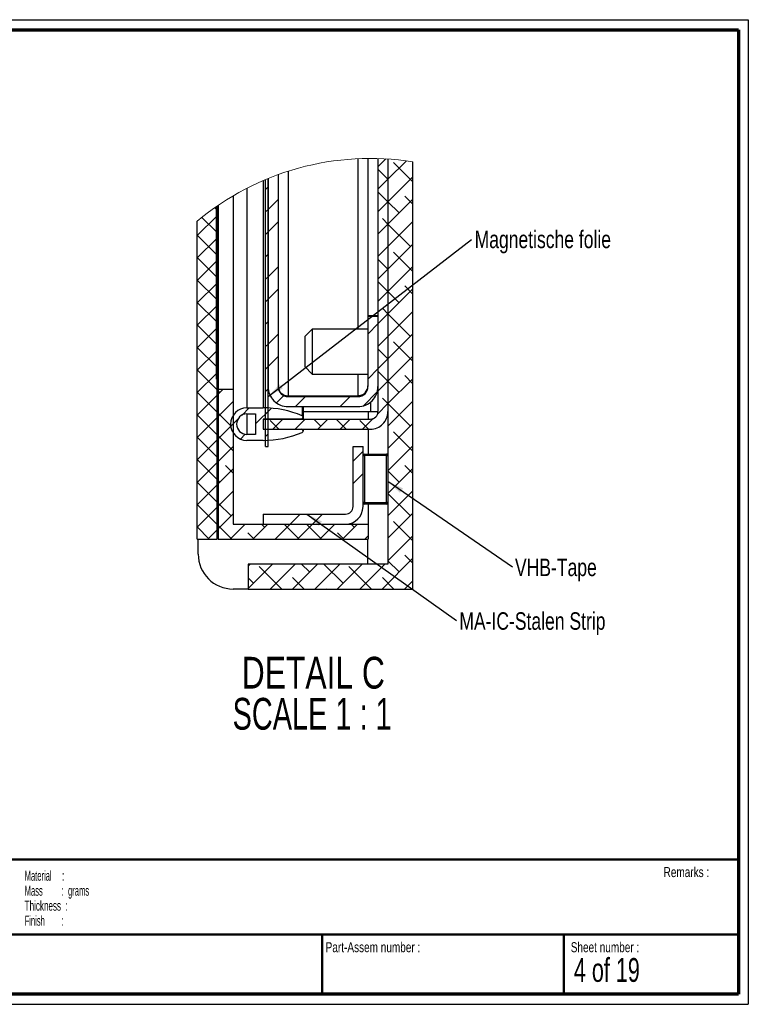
# Paper-space layout 'Sheet4' of a CAD drawing. Header units: millimetres. Extents: x 7 to 291, y 7 to 1086.
# Tile 4 of 5: x 145 to 291, y 7 to 204. Entities that reach past the tile are written whole.
import ezdxf

# ---------------------------------------------------------------- set-up
doc = ezdxf.new("R2010")
doc.units = ezdxf.units.MM
for name, color, linetype in [('BORDERS', 7, 'Continuous'), ('DRAWING', 7, 'Continuous'), ('TEXT_SHEET_FORMAT', 7, 'Continuous')]:
    doc.layers.add(name, color=color, linetype=linetype)
doc.styles.add('SLDTEXTSTYLE1', font='TXT', dxfattribs={"width": 0.75})
doc.styles.add('SLDTEXTSTYLE2', font='TXT', dxfattribs={"width": 0.678571})
doc.styles.add('SLDTEXTSTYLE3', font='TXT', dxfattribs={"width": 0.5675})
doc.styles.add('SLDTEXTSTYLE4', font='TXT', dxfattribs={"width": 0.55})
doc.styles.add('SLDTEXTSTYLE5', font='TXT', dxfattribs={"width": 0.605})
doc.styles.add('SLDTEXTSTYLE6', font='TXT', dxfattribs={"width": 0.549})
doc.styles.add('SLDTEXTSTYLE8', font='TXT', dxfattribs={"width": 0.681818})
doc.dimstyles.new('SLDDIMSTYLE0', dxfattribs={"dimtxt": 0.18, "dimasz": 3.302, "dimexe": 0, "dimexo": 0.0625, "dimgap": 0, "dimtad": 0, "dimtih": 1, "dimtoh": 1, "dimdec": 0, "dimrnd": 1e-09, "dimzin": 0, "dimdsep": 46, "dimtxsty": 'Standard', "dimsah": 1, "dimcen": 0.09, "dimadec": 0, "dimazin": 0, "dimtfac": 3.302, "dimtdec": 0, "dimtofl": 0, "dimtmove": 0, "dimatfit": 3, "dimfxl": 1, "dimfrac": 2, "dimtolj": 1, "dimtzin": 0, "dimarcsym": 0})

# ---------------------------------------------------------------- blocks, each defined once
blk = doc.blocks.new('SW_NOTE_0_28')
at = {"layer": 'TEXT_SHEET_FORMAT', "color": 0, "char_height": 2, "attachment_point": 1}
for s, insert, style in [('Material     :', (0, 2.58), 'SLDTEXTSTYLE3'), ('Mass         :  grams', (0, -0.42), 'SLDTEXTSTYLE4'), ('Thickness  :', (0, -3.42), 'SLDTEXTSTYLE5'), ('Finish        :', (0, -6.42), 'SLDTEXTSTYLE6')]:
    blk.add_mtext(s, dxfattribs=dict(at, insert=insert, style=style))
blk = doc.blocks.new('SW_HATCH_1')
at = {"color": 0, "linetype": 'Continuous', "lineweight": 18}
for p, q in [((0, 0), (-1.59, -1.59)), ((4.1, -0.39), (0.41, -4.08)), ((5.41, -4.59), (1.53, -0.72)), ((0.41, -4.08), (-1.59, -2.08)), ((5.41, -3.57), (0.41, -8.57)), ((-23.59, -5.63), (-24.09, -6.13)), ((0.41, -4.08), (-1.59, -6.08)), ((0.41, -4.08), (0.41, -4.08)), ((0.41, -8.57), (-1.59, -6.57)), ((5.41, -9.08), (3.77, -7.45)), ((-34.29, -9.8), (-33.89, -10.19)), ((-21.59, -8.12), (-23.59, -10.12)), ((0.41, -8.57), (-1.59, -10.57)), ((5.41, -8.06), (0.41, -13.06)), ((2.65, -10.82), (0.41, -8.57)), ((-33.89, -11.44), (-37.79, -15.34)), ((-36.85, -11.72), (-33.89, -14.68)), ((-23.59, -10.12), (-24.09, -10.62)), ((-21.59, -12.61), (-23.59, -14.61)), ((0.41, -13.06), (-1.59, -15.06)), ((0.41, -13.06), (-0.72, -11.94)), ((5.41, -12.55), (0.41, -17.55)), ((4.9, -17.55), (0.41, -13.06)), ((-37.79, -15.27), (-33.89, -19.17)), ((-23.59, -14.61), (-24.09, -15.11)), ((-33.89, -15.93), (-37.79, -19.83)), ((0.41, -17.55), (-1.59, -19.55)), ((5.41, -17.04), (0.41, -22.04)), ((-23.59, -19.1), (-24.09, -19.6)), ((5.41, -22.55), (1.53, -18.68)), ((-37.79, -19.76), (-33.89, -23.66)), ((-33.89, -20.42), (-37.79, -24.32)), ((-21.59, -21.59), (-23.59, -23.59)), ((0.41, -22.04), (-1.59, -20.04)), ((5.41, -21.53), (0.41, -26.53)), ((-23.59, -23.59), (-24.09, -24.09)), ((0.41, -22.04), (-1.59, -24.04)), ((0.41, -22.04), (0.41, -22.04)), ((-37.79, -24.25), (-33.89, -28.15)), ((-33.89, -24.91), (-37.79, -28.81)), ((0.41, -26.53), (-1.59, -24.53)), ((5.41, -27.04), (3.77, -25.41)), ((-21.59, -26.08), (-23.59, -28.08)), ((0.41, -26.53), (-1.59, -28.53)), ((5.41, -26.02), (0.41, -31.02)), ((2.65, -28.78), (0.41, -26.53)), ((-37.79, -28.74), (-33.89, -32.64)), ((-33.89, -29.4), (-37.79, -33.3)), ((-23.59, -28.08), (-24.09, -28.58)), ((0.41, -31.02), (-1.59, -33.02)), ((0.41, -31.02), (-0.72, -29.9)), ((5.41, -30.51), (0.41, -35.51)), ((4.9, -35.51), (0.41, -31.02)), ((-37.79, -33.23), (-33.89, -37.13)), ((-23.59, -32.57), (-24.09, -33.07)), ((-1.59, -33.02), (-3.59, -35.02)), ((-33.89, -33.89), (-37.79, -37.79)), ((-21.59, -35.06), (-23.59, -37.06)), ((5.41, -35), (0.41, -40)), ((-23.59, -37.06), (-24.09, -37.56)), ((0.41, -35.51), (-1.59, -37.51)), ((5.41, -40.51), (1.53, -36.64)), ((-37.79, -37.73), (-33.89, -41.63)), ((-33.89, -38.38), (-37.79, -42.28)), ((0.41, -40), (-1.59, -38)), ((-21.59, -39.55), (-23.59, -41.55)), ((0.41, -40), (-1.59, -42)), ((5.41, -39.49), (0.41, -44.49)), ((0.41, -40), (0.41, -40)), ((-37.79, -42.22), (-33.79, -46.22)), ((-33.89, -42.87), (-37.79, -46.77)), ((-23.59, -41.55), (-24.09, -42.05)), ((-1.59, -42), (-3.59, -44)), ((0.41, -44.49), (-1.59, -42.49)), ((0.41, -44.49), (-1.59, -46.49)), ((5.41, -43.98), (0.41, -48.98)), ((2.65, -46.74), (0.41, -44.49)), ((5.41, -45), (3.77, -43.37)), ((-37.79, -46.71), (-33.79, -50.71)), ((-33.79, -47.26), (-37.79, -51.26)), ((-32.6, -46.07), (-33.59, -47.06)), ((-33.27, -46.74), (-33.59, -46.42)), ((-23.59, -46.04), (-24.09, -46.54)), ((-1.74, -46.64), (-4.52, -49.42)), ((-30.59, -48.55), (-33.59, -51.55)), ((-20.44, -47.38), (-21.9, -48.84)), ((-16.14, -47.57), (-18.14, -49.57)), ((-7.16, -47.57), (-9.16, -49.57)), ((0.41, -48.98), (-1.68, -51.07)), ((0.41, -48.98), (-0.72, -47.86)), ((5.41, -48.47), (0.41, -53.47)), ((4.9, -53.47), (0.41, -48.98)), ((-37.79, -51.2), (-33.79, -55.2)), ((-31.02, -53.47), (-33.59, -50.91)), ((-27.37, -49.82), (-28.81, -51.26)), ((-22.95, -49.89), (-26.09, -53.03)), ((-23.59, -50.53), (-24.09, -51.03)), ((-33.79, -51.75), (-37.79, -55.75)), ((-30.59, -53.04), (-33.59, -56.04)), ((-29.65, -52.1), (-31.06, -53.51)), ((-21.45, -54.07), (-23.17, -52.35)), ((-20.64, -52.07), (-22.64, -54.07)), ((-16.15, -52.07), (-18.15, -54.07)), ((-13.06, -53.47), (-14.47, -52.07)), ((-11.66, -52.07), (-13.66, -54.07)), ((-7.98, -54.07), (-9.98, -52.07)), ((-7.17, -52.07), (-9.17, -54.07)), ((-3.49, -54.07), (-5.21, -52.35)), ((-2.59, -51.98), (-4.68, -54.07)), ((5.41, -52.96), (0.41, -57.96)), ((-28.16, -55.1), (-29.12, -56.06)), ((-23.59, -55.02), (-24.09, -55.52)), ((5.41, -58.47), (1.53, -54.6)), ((-37.79, -55.69), (-33.79, -59.69)), ((-33.79, -56.24), (-37.79, -60.24)), ((-30.59, -58.4), (-33.59, -55.4)), ((-30.59, -57.53), (-33.59, -60.53)), ((-4.59, -58.47), (-6.59, -60.47)), ((5.41, -57.45), (0.41, -62.45)), ((0.41, -57.96), (0.41, -57.96)), ((-37.79, -60.18), (-33.79, -64.18)), ((-33.79, -60.73), (-37.79, -64.73)), ((-30.59, -62.02), (-33.59, -65.02)), ((-30.59, -62.89), (-32.15, -61.33)), ((-4.59, -62.96), (-6.59, -64.96)), ((5.41, -61.94), (0.41, -66.94)), ((2.65, -64.7), (0.41, -62.45)), ((5.41, -62.96), (3.77, -61.33)), ((-37.79, -64.67), (-33.79, -68.67)), ((-33.27, -64.7), (-33.59, -64.38)), ((-33.79, -65.22), (-37.79, -69.22)), ((-30.59, -66.51), (-33.59, -69.51)), ((5.41, -66.43), (0.41, -71.43)), ((4.9, -71.43), (0.41, -66.94)), ((-31.02, -71.43), (-33.59, -68.87)), ((-37.79, -69.16), (-33.79, -73.16)), ((-33.79, -69.71), (-37.79, -73.71)), ((-30.59, -71), (-33.59, -74)), ((-17.19, -71.07), (-19.19, -73.07)), ((-12.7, -71.07), (-14.7, -73.07)), ((5.41, -70.92), (0.41, -75.92)), ((5.41, -76.43), (1.53, -72.56)), ((-37.79, -73.65), (-35.37, -76.07)), ((-33.79, -74.2), (-35.66, -76.07)), ((-30.88, -76.07), (-33.59, -73.36)), ((-28.17, -73.07), (-31.17, -76.07)), ((-26.39, -76.07), (-27.66, -74.8)), ((-23.68, -73.07), (-26.68, -76.07)), ((-24.29, -73.68), (-24.9, -73.07)), ((-19.19, -73.07), (-22.19, -76.07)), ((-17.55, -75.92), (-20.41, -73.07)), ((-14.7, -73.07), (-17.7, -76.07)), ((-12.92, -76.07), (-15.92, -73.07)), ((-10.21, -73.07), (-13.21, -76.07)), ((-8.43, -76.07), (-9.7, -74.8)), ((-5.72, -73.07), (-8.72, -76.07)), ((-6.33, -73.68), (-6.94, -73.07)), ((-3.59, -75.43), (-4.23, -76.07)), ((5.41, -75.42), (0.41, -80.42)), ((0.41, -75.92), (0.41, -75.92)), ((5.41, -79.91), (-0.76, -86.07)), ((2.65, -82.66), (0.41, -80.42)), ((5.41, -80.92), (3.77, -79.29)), ((-27.19, -81.07), (-27.59, -81.47)), ((-22.7, -81.07), (-27.59, -85.96)), ((-20.88, -86.07), (-25.41, -81.54)), ((-18.21, -81.07), (-23.21, -86.07)), ((-13.72, -81.07), (-18.72, -86.07)), ((-15.31, -82.66), (-16.9, -81.07)), ((-9.23, -81.07), (-14.23, -86.07)), ((-8.57, -84.91), (-12.41, -81.07)), ((-4.74, -81.07), (-9.74, -86.07)), ((-2.92, -86.07), (-7.45, -81.54)), ((-0.25, -81.07), (-5.25, -86.07)), ((-26.53, -84.91), (-27.59, -83.85)), ((-16.39, -86.07), (-18.68, -83.78)), ((1.57, -86.07), (-0.72, -83.78)), ((5.41, -84.4), (3.73, -86.07)), ((-11.9, -86.07), (-11.94, -86.03))]:
    blk.add_line(p, q, dxfattribs=at)
blk = doc.blocks.new('SW_NOTE_0_32')
at = {"layer": 'DRAWING', "color": 0, "char_height": 6.35, "attachment_point": 2}
for s, insert, style in [('DETAIL C', (17.56, 8.19), 'SLDTEXTSTYLE1'), ('SCALE 1 : 1', (17.32, -0.03), 'SLDTEXTSTYLE8')]:
    blk.add_mtext(s, dxfattribs=dict(at, insert=insert, style=style))
blk = doc.blocks.new('SW_NOTE_0_33')
at = {"layer": 'DRAWING', "color": 0, "insert": (0.61, 1.75), "char_height": 3.5, "attachment_point": 1, "style": 'SLDTEXTSTYLE1'}
blk.add_mtext('Magnetische folie', dxfattribs=at)
blk = doc.blocks.new('SW_NOTE_0_34')
at = {"layer": 'DRAWING', "color": 0, "insert": (0.55, 1.62), "char_height": 3.5, "attachment_point": 1, "style": 'SLDTEXTSTYLE1'}
blk.add_mtext('MA-IC-Stalen Strip', dxfattribs=at)
blk = doc.blocks.new('SW_NOTE_0_36')
at = {"layer": 'DRAWING', "color": 0, "insert": (0.52, 1.67), "char_height": 3.5, "attachment_point": 1, "style": 'SLDTEXTSTYLE1'}
blk.add_mtext('VHB-Tape', dxfattribs=at)

psp = doc.layouts.new('Sheet4')

# ---------------------------------------------------------------- linework, layer by layer
at = {"color": 8, "linetype": 'Continuous', "lineweight": 25}
for p, q in [((212.4, 175.97), (212.4, 141.87)), ((212.4, 132.87), (212.4, 128.55)), ((201.22, 128.55), (201.22, 128.37)), ((201.22, 126.37), (201.22, 124.53)), ((214.9, 127.25), (214.9, 125.37)), ((190.15, 124.92), (190.15, 120.82)), ((213.41, 116.57), (213.7, 116.57)), ((213.7, 107.17), (213.41, 107.17)), ((214.4, 94.87), (214.4, 99.87))]:
    psp.add_line(p, q, dxfattribs=at)
at = {"color": 7, "linetype": 'Continuous', "lineweight": 25}
for p, q in [((214.4, 176.03), (214.4, 144.55)), ((216.4, 176.01), (216.4, 125.37)), ((218.4, 175.92), (218.4, 94.87)), ((218.4, 175.92), (218.4, 125.37)), ((223.4, 89.87), (223.4, 175.36)), ((198.4, 173.45), (198.4, 128.55)), ((193.4, 171.58), (193.4, 126.12)), ((193.9, 118.37), (193.9, 171.79)), ((194.4, 172), (194.4, 130.37)), ((194.4, 118.37), (194.4, 172)), ((196.4, 172.77), (196.4, 130.37)), ((190.15, 170.04), (190.15, 126.12)), ((187.4, 168.53), (187.4, 129.87)), ((184.1, 131.87), (184.1, 166.42)), ((184.2, 166.49), (184.2, 131.87)), ((184.4, 166.62), (184.4, 129.87)), ((180.2, 99.87), (180.2, 163.45)), ((216.4, 144.55), (214.4, 144.55)), ((214.4, 144.55), (214.4, 144.37)), ((214.4, 144.37), (214.4, 130.37)), ((216.4, 144.37), (214.4, 144.37)), ((216.4, 144.37), (216.4, 130.37)), ((203.25, 141.87), (201.75, 140.37)), ((214.4, 141.87), (203.25, 141.87)), ((203.25, 141.87), (203.25, 137.37)), ((201.75, 140.37), (201.75, 137.37)), ((201.75, 137.37), (201.75, 134.37)), ((203.25, 137.37), (203.25, 132.87)), ((201.75, 134.37), (203.25, 132.87)), ((203.25, 132.87), (214.4, 132.87)), ((184.1, 131.87), (184.2, 131.87)), ((184.2, 99.87), (184.2, 131.87)), ((184.4, 129.87), (184.4, 99.87)), ((184.4, 129.87), (187.4, 129.87)), ((187.4, 129.87), (187.4, 102.87)), ((198.4, 128.55), (212.4, 128.55)), ((198.4, 128.37), (212.4, 128.37)), ((201.4, 128.55), (201.4, 128.37)), ((190.15, 126.12), (193.4, 126.12)), ((198.4, 126.37), (212.4, 126.37)), ((201.4, 126.37), (201.4, 124.25)), ((190.15, 124.92), (191.9, 124.92)), ((191.9, 124.92), (191.9, 120.82)), ((201.4, 125.37), (214.9, 125.37)), ((201.4, 124.25), (201.4, 124.17)), ((201.4, 124.17), (201.4, 123.87)), ((214.41, 125.37), (214.41, 123.87)), ((214.9, 125.37), (216.4, 125.37)), ((193.4, 123.87), (193.4, 121.87)), ((201.1, 123.87), (193.4, 123.87)), ((193.4, 123.87), (214.9, 123.87)), ((191.9, 120.82), (190.15, 120.82)), ((193.4, 121.87), (201.1, 121.87)), ((193.4, 121.87), (214.9, 121.87)), ((201.4, 121.87), (201.4, 121.57)), ((201.4, 121.57), (201.4, 121.49)), ((214.41, 121.87), (214.41, 116.87)), ((193.4, 119.62), (190.15, 119.62)), ((193.9, 118.37), (194.4, 118.37)), ((211.41, 106.37), (211.41, 118.37)), ((211.41, 118.37), (213.41, 118.37)), ((213.41, 106.37), (213.41, 118.37)), ((213.7, 116.57), (213.7, 116.87)), ((213.7, 116.87), (218.1, 116.87)), ((213.7, 116.57), (213.7, 107.17)), ((218.1, 116.57), (213.7, 116.57)), ((218.1, 116.57), (218.1, 116.87)), ((218.1, 107.17), (218.1, 116.57)), ((218.1, 116.57), (218.4, 116.57)), ((213.7, 107.17), (218.1, 107.17)), ((213.7, 106.87), (213.7, 107.17)), ((218.1, 106.87), (213.7, 106.87)), ((214.41, 106.87), (214.41, 102.87)), ((218.1, 106.87), (218.1, 107.17)), ((218.4, 107.17), (218.1, 107.17)), ((193.41, 104.87), (193.41, 102.87)), ((193.41, 104.87), (209.91, 104.87)), ((187.4, 102.87), (214.41, 102.87)), ((193.41, 102.87), (209.91, 102.87)), ((214.41, 102.87), (214.41, 99.87)), ((180.2, 99.87), (184.2, 99.87)), ((180.4, 96.87), (180.4, 99.87)), ((184.4, 99.87), (214.41, 99.87)), ((190.4, 94.87), (190.4, 89.87)), ((218.4, 94.87), (190.4, 94.87)), ((190.4, 89.87), (187.4, 89.87)), ((190.4, 89.87), (223.4, 89.87))]:
    psp.add_line(p, q, dxfattribs=at)
at = {"color": 7, "linetype": 'Continuous', "lineweight": 25, "flags": 128}
for points in [[(197.48, 128.6), (197.71, 128.58), (198.4, 128.55)], [(213.34, 128.6), (213.1, 128.58), (212.4, 128.55)]]:
    psp.add_lwpolyline(points, dxfattribs=at)
at = {"color": 7, "linetype": 'Continuous', "lineweight": 18}
psp.add_arc((214.9, 121.87), 54.16, 80.9703, 129.8449, dxfattribs=at)
at = {"color": 7, "linetype": 'Continuous', "lineweight": 25}
for centre, radius, start, end in [((198.4, 130.37), 4, 180, 270.0003), ((198.4, 130.37), 2, 180.0003, 269.9996), ((198.32, 130.47), 1.92, 182.878, 272.4169), ((212.4, 130.55), 2, 270, 0.0001), ((212.4, 130.37), 2, 270.0004, 359.9997), ((212.4, 130.37), 4, 269.9997, 0), ((190.15, 122.87), 3.25, 90.0004, 179.9997), ((193.4, 106.12), 20, 66.9918, 89.9999), ((190.15, 122.87), 2.05, 90.0012, 179.9991), ((201.1, 124.17), 0.3, 270.0062, 359.9976), ((201.1, 124.25), 0.3, 0.0014, 66.9935), ((214.9, 125.37), 1.5, 270.0004, 360), ((214.9, 125.37), 3.5, 269.9996, 0.0002), ((190.15, 122.87), 3.25, 180.0003, 269.9996), ((190.15, 122.87), 2.05, 180.0009, 269.9988), ((193.4, 139.62), 20, 270.0001, 293.0082), ((201.1, 121.57), 0.3, 0.0024, 89.9938), ((201.1, 121.49), 0.3, 293.0065, 0.0043), ((213.7, 116.57), 0.3, 89.9965, 170.2899), ((218.1, 116.57), 0.3, 359.9985, 90.0032), ((213.7, 107.17), 0.3, 189.7101, 270.0035), ((218.1, 107.17), 0.3, 269.9968, 0.0015), ((209.91, 106.37), 1.5, 270.0004, 359.9978), ((209.91, 106.37), 3.5, 270.0004, 359.9994), ((187.4, 96.87), 7, 180.0002, 269.9996)]:
    psp.add_arc(centre, radius, start, end, dxfattribs=at)
at = {"layer": 'BORDERS', "lineweight": 70}
for p, q in [((8.57, 201.78), (288.57, 201.78)), ((288.57, 201.78), (288.57, 8.78)), ((288.57, 8.78), (8.57, 8.78))]:
    psp.add_line(p, q, dxfattribs=at)
at = {"layer": 'BORDERS', "lineweight": 50}
for p, q in [((8.57, 35.78), (288.57, 35.78)), ((8.57, 20.78), (288.57, 20.78)), ((205.22, 8.78), (205.22, 20.78)), ((253.65, 8.78), (253.65, 20.78))]:
    psp.add_line(p, q, dxfattribs=at)
at = {"layer": 'TEXT_SHEET_FORMAT'}
for p, q in [((6.57, 203.78), (290.57, 203.78)), ((290.57, 203.78), (290.57, 6.78)), ((6.57, 6.78), (290.57, 6.78))]:
    psp.add_line(p, q, dxfattribs=at)

# ---------------------------------------------------------------- block references
at = {"color": 7, "linetype": 'Continuous', "lineweight": 18}
psp.add_blockref('SW_HATCH_1', (218, 175.94), dxfattribs=at)
at = {"layer": 'DRAWING', "color": 7}
for name, p in [('SW_NOTE_0_33', (235.15, 159.83)), ('SW_NOTE_0_36', (243.32, 94.29)), ('SW_NOTE_0_34', (232.15, 83.6))]:
    psp.add_blockref(name, p, dxfattribs=at)
at = {"layer": 'DRAWING'}
psp.add_blockref('SW_NOTE_0_32', (185.9, 68.12), dxfattribs=at)
at = {"layer": 'TEXT_SHEET_FORMAT', "color": 218}
psp.add_blockref('SW_NOTE_0_28', (145.65, 30.93), dxfattribs=at)

# ---------------------------------------------------------------- texts
at = {"layer": 'TEXT_SHEET_FORMAT', "attachment_point": 1}
for s, insert, char_height, style in [('Remarks :', (273.6, 34.24), 2, 'SLDTEXTSTYLE1'), ('Part-Assem number :', (205.93, 19.21), 2, 'SLDTEXTSTYLE1'), ('Sheet number :', (255.01, 19.21), 2, 'SLDTEXTSTYLE1'), ('4 of 19', (255.63, 16.04), 4.763, 'SLDTEXTSTYLE2')]:
    psp.add_mtext(s, dxfattribs=dict(at, insert=insert, char_height=char_height, style=style))

# ---------------------------------------------------------------- leaders
at = {"layer": 'DRAWING', "color": 7}
for points in [[(194.4, 128.39), (235.15, 159.83)], [(218.4, 111.43), (243.32, 94.29)], [(202.18, 104.87), (232.15, 83.6)]]:
    psp.add_leader(points, dimstyle='SLDDIMSTYLE0', dxfattribs=at)

doc.saveas('drawing.dxf')
